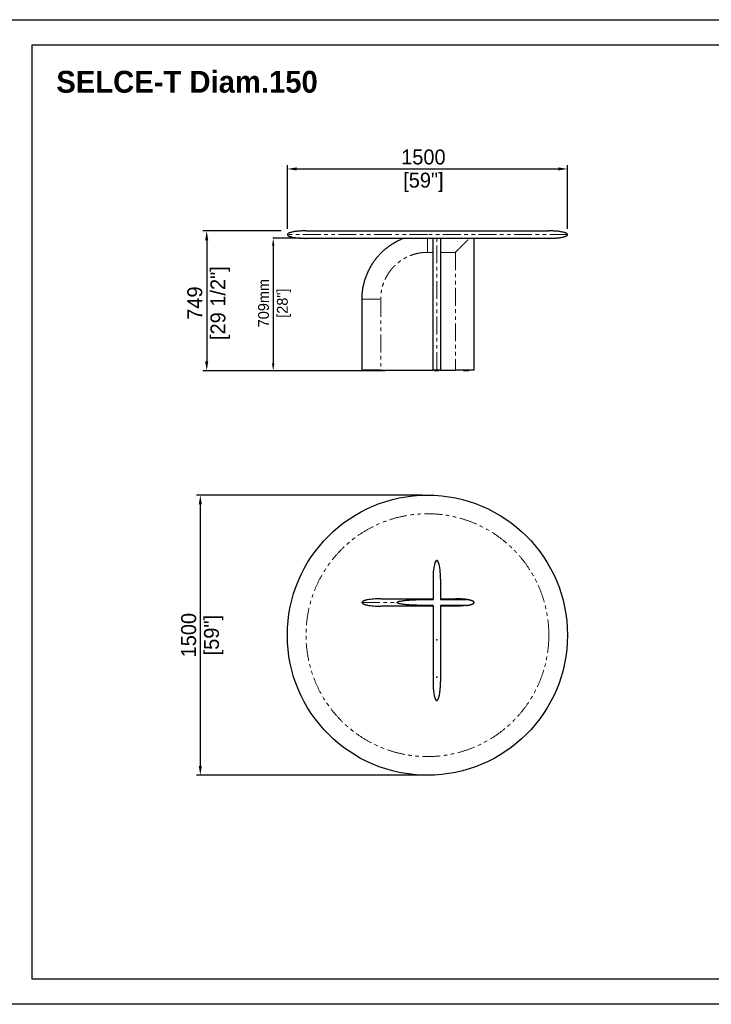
# Model space of a CAD drawing. Header units: millimetres. Extents: x -2064 to 15610, y -1415 to 32635.
# Tile 9 of 61: x 6840 to 10543, y 3857 to 9129. Entities that reach past the tile are written whole.
import ezdxf

# ---------------------------------------------------------------- set-up
doc = ezdxf.new("R2010")
doc.units = ezdxf.units.MM
doc.header["$LTSCALE"] = 15
doc.header["$PDSIZE"] = -1
for name, pattern in [('SLD-Center', [19.05, 15.24, -1.27, 1.27, -1.27]), ('SLD-Phantom', [12.7, 6.35, -1.27, 1.27, -1.27, 1.27, -1.27]), ('SLD-Solid', [0])]:
    doc.linetypes.add(name, pattern=pattern)
doc.layers.get('Defpoints').update_dxf_attribs({"color": 124})
doc.layers.add('ANNOTAZIONI', color=252, linetype='Continuous')
doc.layers.add('QUOTE', color=8, linetype='Continuous')
doc.styles.add('SLDTEXTSTYLE1', font='ARIALNBI.TTF', dxfattribs={"width": 0.377255})
doc.styles.get("Standard").update_dxf_attribs({"font": 'GOTHIC.TTF'})
doc.dimstyles.new('PRODOTTI', dxfattribs={"dimtxt": 80, "dimasz": 50, "dimexe": 20, "dimexo": 30, "dimgap": 20, "dimtad": 1, "dimdec": 1, "dimzin": 12, "dimtxsty": 'Standard', "dimcen": 4, "dimclrd": 252, "dimclre": 252, "dimclrt": 252, "dimadec": 0, "dimazin": 3, "dimtfac": 1, "dimtdec": 1, "dimtmove": 0, "dimatfit": 3, "dimfxl": 1, "dimtfillclr": 134, "dimarcsym": 0})
doc.dimstyles.new('Prodotti USA', dxfattribs={"dimtxt": 58, "dimasz": 40, "dimexe": 2, "dimexo": 8, "dimgap": 20, "dimtad": 1, "dimzin": 12, "dimtxsty": 'Standard', "dimcen": 2.5, "dimclrd": 252, "dimclre": 252, "dimclrt": 252, "dimadec": 0, "dimazin": 3, "dimtfac": 1, "dimtmove": 0, "dimatfit": 3, "dimfxl": 1, "dimarcsym": 0})

# ---------------------------------------------------------------- blocks, each defined once
blk = doc.blocks.new('A$Cb6e91bf2')
at = {"color": 8, "linetype": 'SLD-Solid', "lineweight": 25}
for p, q in [((380, 650), (380, 541)), ((420, 650), (420, 541)), ((350, 545), (380, 545)), ((350, 541), (380, 541)), ((420, 545), (500, 545)), ((420, 541), (560, 541)), ((380, 509), (350, 509)), ((380, 505), (350, 505)), ((380, 509), (380, 100)), ((560, 509), (420, 509)), ((420, 509), (420, 100)), ((500, 505), (420, 505))]:
    blk.add_line(p, q, dxfattribs=at)
for centre, major_axis, start_param, end_param in [((400, 650), (0, -100), 1.570796, 4.712389), ((500, 525), (100, 0), 5.35589, 7.210481)]:
    blk.add_ellipse(centre, major_axis=major_axis, ratio=0.2, start_param=start_param, end_param=end_param, dxfattribs=at)
at = {"color": 8, "linetype": 'SLD-Center'}
blk.add_ellipse((500, 525), major_axis=(100, 0), ratio=0.2, start_param=5.35589, end_param=7.210481, dxfattribs=at)
at = {"color": 8, "linetype": 'SLD-Solid', "lineweight": 25}
for points, knots in [([(100, 545), (94.1, 545), (88, 544.9), (75.6, 544.4), (69.3, 544.1), (57, 543.1), (51, 542.5), (39.6, 541), (34.2, 540.1), (26.8, 538.7), (24.5, 538.1), (20.2, 537.1), (18.2, 536.5), (14.4, 535.4), (12.7, 534.8), (9.6, 533.6), (8.2, 533), (5.8, 531.7), (4.8, 531.1), (3, 529.9), (2.2, 529.3), (0.5, 527.4), (0, 526.2), (0, 525)], [0, 0, 0, 0, 0.125, 0.125, 0.25, 0.25, 0.375, 0.375, 0.5, 0.5, 0.5625, 0.5625, 0.625, 0.625, 0.6875, 0.6875, 0.75, 0.75, 0.8125, 0.8125, 0.875, 0.875, 1, 1, 1, 1]), ([(100, 545), (100, 545), (100, 545), (100, 545), (100, 545), (100.1, 545), (100.1, 545), (100.2, 545), (100.2, 545), (100.3, 545), (100.4, 545), (100.5, 545), (100.6, 545), (100.7, 545), (100.8, 545), (101, 545), (101.1, 545), (101.3, 545), (101.4, 545), (101.6, 545), (101.8, 545), (102, 545), (102.2, 545), (102.4, 545), (102.7, 545), (102.9, 545), (103.1, 545), (103.4, 545), (103.7, 545), (103.9, 545), (104.2, 545), (104.5, 545), (105.5, 545), (107.4, 545), (110.7, 545), (114.5, 545), (118.9, 545), (123.9, 545), (129.4, 545), (135.5, 545), (144.2, 545), (156.4, 545), (172.9, 545), (191.1, 545), (207.6, 545), (221.5, 545), (232.1, 545), (243.1, 545), (254.3, 545), (265.7, 545), (277.4, 545), (289.2, 545), (298.2, 545), (304.3, 545), (307.3, 545), (310.3, 545), (313.4, 545), (316.4, 545), (319.4, 545), (322.5, 545), (325.5, 545), (328.6, 545), (331.6, 545), (334.7, 545), (337.7, 545), (340.8, 545), (343.9, 545), (346.9, 545), (349, 545), (350, 545)], [0, 0, 0, 0, 0.004033, 0.008064, 0.012093, 0.016122, 0.020149, 0.024176, 0.028201, 0.032227, 0.036251, 0.040276, 0.0443, 0.048325, 0.05235, 0.056375, 0.060401, 0.064427, 0.068455, 0.072483, 0.076513, 0.080544, 0.084577, 0.088611, 0.092647, 0.096686, 0.100726, 0.104769, 0.108814, 0.112863, 0.116913, 0.120967, 0.125024, 0.156384, 0.18762, 0.218809, 0.250025, 0.281238, 0.312426, 0.343666, 0.375032, 0.437614, 0.5, 0.562383, 0.624969, 0.656332, 0.68757, 0.71876, 0.749975, 0.781189, 0.812377, 0.843614, 0.874976, 0.882833, 0.890679, 0.898515, 0.906342, 0.914161, 0.921974, 0.929781, 0.937584, 0.945385, 0.953183, 0.96098, 0.968778, 0.976578, 0.984381, 0.992188, 1, 1, 1, 1]), ([(187.5, 525), (187.5, 525.2), (187.6, 525.4), (187.7, 525.9), (187.8, 526), (188.1, 526.4), (188.2, 526.6), (188.5, 526.9), (188.7, 527), (189.2, 527.5), (189.5, 527.7), (190.3, 528.2), (190.7, 528.4), (191.8, 529), (192.6, 529.3), (194.2, 529.9), (195, 530.2), (197.5, 531), (199.2, 531.4), (202.5, 532.2), (204.2, 532.6), (209.3, 533.6), (212.7, 534.1), (219.5, 535.1), (222.9, 535.5), (229.8, 536.3), (233.2, 536.7), (240, 537.3), (243.5, 537.6), (253.8, 538.3), (260.6, 538.8), (274.3, 539.5), (281.2, 539.8), (295, 540.2), (301.8, 540.4), (322.5, 540.9), (336.2, 541), (350, 541)], [0, 0, 0, 0, 0.003906, 0.003906, 0.007813, 0.007813, 0.011719, 0.011719, 0.015625, 0.015625, 0.023438, 0.023438, 0.03125, 0.03125, 0.046875, 0.046875, 0.0625, 0.0625, 0.09375, 0.09375, 0.125, 0.125, 0.1875, 0.1875, 0.25, 0.25, 0.3125, 0.3125, 0.375, 0.375, 0.5, 0.5, 0.625, 0.625, 0.75, 0.75, 1, 1, 1, 1]), ([(560, 541), (555, 541.7), (550, 542.4), (540, 543.4), (535, 543.8), (525, 544.4), (520, 544.6), (512.5, 544.8), (510, 544.9), (506.3, 545), (505, 545), (503.1, 545), (502.2, 545), (501.3, 545), (500.6, 545), (500.3, 545), (500, 545)], [0, 0, 0, 0, 0.25, 0.25, 0.5, 0.5, 0.75, 0.75, 0.875, 0.875, 0.9375, 0.9375, 0.96875, 0.984375, 0.984375, 1, 1, 1, 1]), ([(0, 525), (0, 523.8), (0.5, 522.6), (2.2, 520.7), (3, 520.1), (4.8, 518.9), (5.8, 518.3), (8.2, 517), (9.6, 516.4), (12.7, 515.2), (14.4, 514.6), (18.2, 513.5), (20.2, 512.9), (24.5, 511.9), (26.8, 511.3), (34.2, 509.9), (39.6, 509), (51, 507.5), (57, 506.9), (69.3, 505.9), (75.6, 505.6), (88, 505.1), (94.1, 505), (100, 505)], [0, 0, 0, 0, 0.125, 0.125, 0.1875, 0.1875, 0.25, 0.25, 0.3125, 0.3125, 0.375, 0.375, 0.4375, 0.4375, 0.5, 0.5, 0.625, 0.625, 0.75, 0.75, 0.875, 0.875, 1, 1, 1, 1]), ([(350, 505), (349.5, 505), (348.4, 505), (346.8, 505), (345.3, 505), (343.7, 505), (342.1, 505), (340.5, 505), (338.9, 505), (337.4, 505), (335.8, 505), (334.2, 505), (332.6, 505), (331, 505), (329.5, 505), (327.9, 505), (326.3, 505), (324.7, 505), (323.2, 505), (321.6, 505), (320, 505), (318.5, 505), (316.9, 505), (315.3, 505), (313.8, 505), (312.2, 505), (310.6, 505), (309.1, 505), (307.5, 505), (305.9, 505), (304.4, 505), (302.8, 505), (297.7, 505), (289.2, 505), (277.4, 505), (265.7, 505), (254.3, 505), (243.1, 505), (232.1, 505), (221.5, 505), (207.6, 505), (191.1, 505), (172.9, 505), (156.4, 505), (144.2, 505), (135.5, 505), (129.4, 505), (123.9, 505), (118.9, 505), (114.5, 505), (110.7, 505), (107.4, 505), (105.4, 505), (104.2, 505), (103.7, 505), (103.2, 505), (102.7, 505), (102.3, 505), (101.9, 505), (101.5, 505), (101.2, 505), (100.9, 505), (100.7, 505), (100.5, 505), (100.3, 505), (100.2, 505), (100.1, 505), (100, 505), (100, 505), (100, 505)], [0, 0, 0, 0, 0.004033, 0.008064, 0.012093, 0.016122, 0.020149, 0.024176, 0.028201, 0.032227, 0.036251, 0.040276, 0.0443, 0.048325, 0.05235, 0.056375, 0.060401, 0.064427, 0.068455, 0.072483, 0.076513, 0.080544, 0.084577, 0.088611, 0.092647, 0.096686, 0.100726, 0.104769, 0.108814, 0.112863, 0.116913, 0.120967, 0.125024, 0.156384, 0.18762, 0.218809, 0.250025, 0.281238, 0.312426, 0.343666, 0.375032, 0.437614, 0.5, 0.562383, 0.624969, 0.656332, 0.68757, 0.71876, 0.749975, 0.781189, 0.812377, 0.843614, 0.874976, 0.882833, 0.890679, 0.898515, 0.906342, 0.914161, 0.921974, 0.929781, 0.937584, 0.945385, 0.953183, 0.96098, 0.968778, 0.976578, 0.984381, 0.992188, 1, 1, 1, 1]), ([(350, 509), (336.2, 509), (322.5, 509.1), (301.8, 509.6), (294.9, 509.8), (281.2, 510.2), (274.3, 510.5), (260.6, 511.2), (253.7, 511.7), (243.4, 512.4), (240, 512.7), (233.1, 513.3), (229.7, 513.7), (222.8, 514.5), (219.4, 514.9), (212.6, 515.9), (209.2, 516.4), (204.1, 517.4), (202.4, 517.8), (199.1, 518.6), (197.4, 519.1), (195, 519.8), (194.2, 520.1), (192.5, 520.7), (191.8, 521.1), (190.6, 521.6), (190.2, 521.9), (189.5, 522.3), (189.1, 522.6), (188.5, 523.1), (188.2, 523.4), (187.8, 524), (187.7, 524.2), (187.6, 524.6), (187.5, 524.8), (187.5, 525)], [0, 0, 0, 0, 0.25, 0.25, 0.375, 0.375, 0.5, 0.5, 0.625, 0.625, 0.6875, 0.6875, 0.75, 0.75, 0.8125, 0.8125, 0.875, 0.875, 0.90625, 0.90625, 0.9375, 0.9375, 0.953125, 0.953125, 0.96875, 0.96875, 0.976562, 0.976562, 0.984375, 0.984375, 0.992188, 0.992188, 0.996094, 0.996094, 1, 1, 1, 1]), ([(560, 509), (555, 508.3), (550, 507.6), (540, 506.6), (535, 506.2), (525, 505.6), (520, 505.4), (512.5, 505.2), (510, 505.1), (506.3, 505), (505, 505), (503.1, 505), (502.2, 505), (501.3, 505), (500.6, 505), (500.3, 505), (500, 505)], [0, 0, 0, 0, 0.25, 0.25, 0.5, 0.5, 0.75, 0.75, 0.875, 0.875, 0.9375, 0.9375, 0.96875, 0.984375, 0.984375, 1, 1, 1, 1]), ([(380, 100), (380, 99.2), (380, 97.7), (380, 95.3), (380, 93), (380.1, 90.7), (380.1, 88.4), (380.2, 86.1), (380.3, 83.9), (380.3, 81.6), (380.4, 79.4), (380.5, 77.2), (380.6, 75), (380.7, 72.8), (380.9, 70.6), (381, 68.4), (381.2, 66.3), (381.3, 64.2), (381.5, 62), (381.7, 59.9), (381.9, 57.8), (382.1, 55.8), (382.3, 53.7), (382.5, 51.7), (382.7, 49.6), (383.2, 45.9), (383.9, 40.6), (385, 33.8), (386.2, 27.6), (387.3, 22.5), (388.5, 18.3), (389.4, 15), (390.5, 12), (391.3, 9.9), (391.9, 8.5), (392.3, 7.7), (392.7, 6.9), (393, 6.2), (393.4, 5.6), (393.8, 4.9), (394.2, 4.3), (394.5, 3.8), (394.9, 3.2), (395.3, 2.8), (395.7, 2.3), (396.1, 1.9), (396.4, 1.6), (396.8, 1.2), (397.2, 0.9), (397.6, 0.7), (398, 0.5), (398.4, 0.3), (398.8, 0.2), (399.2, 0.1), (399.6, 0), (399.9, 0), (400, 0)], [0, 0, 0, 0, 0.022368, 0.044598, 0.066691, 0.088646, 0.110465, 0.132147, 0.153694, 0.175105, 0.196381, 0.217524, 0.238532, 0.259407, 0.28015, 0.30076, 0.321239, 0.341586, 0.361803, 0.381891, 0.401848, 0.421678, 0.441379, 0.460952, 0.480399, 0.49972, 0.568982, 0.633687, 0.693888, 0.749647, 0.784872, 0.81743, 0.847364, 0.874729, 0.883314, 0.891573, 0.89951, 0.907128, 0.914432, 0.921428, 0.928119, 0.934514, 0.940619, 0.946444, 0.951997, 0.95729, 0.962337, 0.967153, 0.971755, 0.976163, 0.980399, 0.98449, 0.988464, 0.992351, 0.996185, 1, 1, 1, 1]), ([(400, 0), (400.1, 0), (400.2, 0), (400.4, 0), (400.6, 0), (400.8, 0.1), (401, 0.1), (401.2, 0.2), (401.3, 0.2), (401.5, 0.3), (401.7, 0.4), (401.9, 0.4), (402.1, 0.5), (402.3, 0.6), (402.5, 0.8), (402.7, 0.9), (402.9, 1), (403, 1.1), (403.2, 1.3), (403.4, 1.4), (403.6, 1.6), (403.8, 1.8), (404, 2), (404.2, 2.1), (404.3, 2.3), (404.5, 2.6), (404.7, 2.8), (404.9, 3), (405.1, 3.2), (405.3, 3.5), (405.4, 3.7), (405.6, 4), (405.8, 4.3), (406, 4.5), (406.2, 4.8), (406.3, 5.1), (406.5, 5.4), (406.7, 5.8), (406.9, 6.1), (407.1, 6.4), (407.2, 6.8), (407.4, 7.1), (407.6, 7.5), (407.8, 7.8), (407.9, 8.2), (408.1, 8.6), (408.3, 9), (408.7, 10), (409.4, 11.6), (410.2, 13.9), (411, 16.4), (411.8, 19.1), (412.7, 22.8), (413.9, 27.8), (415.1, 33.9), (416.1, 40.6), (416.9, 46.6), (417.5, 51.7), (418, 55.8), (418.3, 60), (418.7, 64.2), (419, 68.5), (419.3, 72.8), (419.5, 77.2), (419.7, 81.6), (419.8, 86.2), (419.9, 90.7), (420, 95.3), (420, 98.4), (420, 100)], [0, 0, 0, 0, 0.001836, 0.003672, 0.005512, 0.00736, 0.00922, 0.011096, 0.01299, 0.014907, 0.01685, 0.018823, 0.020828, 0.022869, 0.024948, 0.027068, 0.029232, 0.031441, 0.033699, 0.036007, 0.038367, 0.040782, 0.043252, 0.04578, 0.048366, 0.051013, 0.053721, 0.056492, 0.059327, 0.062227, 0.065194, 0.068226, 0.071327, 0.074497, 0.077735, 0.081044, 0.084423, 0.087874, 0.091397, 0.094992, 0.09866, 0.102402, 0.106218, 0.110108, 0.114072, 0.118112, 0.122228, 0.126419, 0.148165, 0.171547, 0.196596, 0.223335, 0.251784, 0.307372, 0.367357, 0.431803, 0.50076, 0.539494, 0.578734, 0.618485, 0.658752, 0.69954, 0.740854, 0.782697, 0.825074, 0.867989, 0.911446, 0.955448, 1, 1, 1, 1])]:
    blk.add_open_spline(points, degree=3, knots=knots, dxfattribs=at)
at = {"color": 8, "linetype": 'SLD-Phantom', "lineweight": 18}
for points, knots in [([(350, 545), (350, 545), (350, 544.9), (350, 544.6), (350, 544.4), (350, 543.7), (350, 543.3), (350, 542.3), (350, 541.7), (350, 541)], [0, 0, 0, 0, 0.25, 0.25, 0.5, 0.5, 0.75, 0.75, 1, 1, 1, 1]), ([(0, 525), (0, 525), (4.4, 525), (17.1, 525), (22.4, 525), (35, 525), (49.6, 525), (67.9, 525), (87.8, 525), (98.7, 525), (133.3, 525), (159.4, 525), (187.5, 525)], [0, 0, 0, 0, 0.25, 0.25, 0.375, 0.375, 0.5, 0.625, 0.625, 0.75, 0.75, 1, 1, 1, 1]), ([(350, 509), (350, 508.3), (350, 507.7), (350, 506.7), (350, 506.3), (350, 505.6), (350, 505.4), (350, 505.1), (350, 505), (350, 505)], [0, 0, 0, 0, 0.25, 0.25, 0.5, 0.5, 0.75, 0.75, 1, 1, 1, 1])]:
    blk.add_open_spline(points, degree=3, knots=knots, dxfattribs=at)
at = {"color": 8, "linetype": 'SLD-Solid'}
for p in [(400, 750), (400, 325), (400, 125), (400, 0)]:
    blk.add_point(p, dxfattribs=at)
at = {"color": 8, "linetype": 'Continuous', "lineweight": 0}
for p in [(400, 750), (0, 525), (600, 525), (400, 0)]:
    blk.add_point(p, dxfattribs=at)
blk = doc.blocks.new('*D3')
at = {"layer": 'Defpoints', "color": 0, "transparency": 16777216}
for p in [(9023.4, 6583.3), (7807.2, 5083.3), (9023.4, 5083.3)]:
    blk.add_point(p, dxfattribs=at)
at = {"layer": 'QUOTE', "color": 252, "lineweight": -2, "transparency": 16777216}
for p, q in [((8993.4, 6583.3), (7787.2, 6583.3)), ((7807.2, 6533.3), (7807.2, 5133.3)), ((8993.4, 5083.3), (7787.2, 5083.3))]:
    blk.add_line(p, q, dxfattribs=at)
at = {"layer": 'QUOTE', "color": 252, "transparency": 16777216}
for points in [[(7798.9, 6533.3), (7815.6, 6533.3), (7807.2, 6583.3)], [(7798.9, 5133.3), (7815.6, 5133.3), (7807.2, 5083.3)]]:
    blk.add_solid(points, dxfattribs=at)
at = {"layer": 'QUOTE', "color": 252, "transparency": 16777216, "char_height": 80, "attachment_point": 5, "rotation": 90}
for s, insert in [('1500', (7745.2, 5833.3)), ('[59"]', (7879.1, 5833.3))]:
    blk.add_mtext(s, dxfattribs=dict(at, insert=insert))
blk = doc.blocks.new('*D22')
at = {"layer": 'Defpoints', "color": 0, "transparency": 16777216}
for p in [(9773.4, 8329.7), (8273.4, 7978.1), (9773.4, 7978.1)]:
    blk.add_point(p, dxfattribs=at)
at = {"layer": 'QUOTE', "color": 252, "lineweight": -2, "transparency": 16777216}
for p, q in [((8273.4, 8008.1), (8273.4, 8349.7)), ((9773.4, 8008.1), (9773.4, 8349.7)), ((8323.4, 8329.7), (9723.4, 8329.7))]:
    blk.add_line(p, q, dxfattribs=at)
at = {"layer": 'QUOTE', "color": 252, "transparency": 16777216}
for points in [[(8323.4, 8338.1), (8323.4, 8321.4), (8273.4, 8329.7)], [(9723.4, 8338.1), (9723.4, 8321.4), (9773.4, 8329.7)]]:
    blk.add_solid(points, dxfattribs=at)
at = {"layer": 'QUOTE', "color": 252, "transparency": 16777216, "char_height": 80, "attachment_point": 2}
for s, insert in [('1500', (9001.7, 8433.8)), ('[59"]', (9001.7, 8309.7))]:
    blk.add_mtext(s, dxfattribs=dict(at, insert=insert))
blk = doc.blocks.new('*D23')
at = {"layer": 'Defpoints', "color": 0, "transparency": 16777216}
for p in [(8348.5, 7958.1), (8197.6, 7249.1), (8653.9, 7249.1)]:
    blk.add_point(p, dxfattribs=at)
at = {"layer": 'QUOTE', "color": 252, "lineweight": -2, "transparency": 16777216}
for p, q in [((8340.5, 7958.1), (8195.6, 7958.1)), ((8197.6, 7918.1), (8197.6, 7289.1)), ((8645.9, 7249.1), (8195.6, 7249.1))]:
    blk.add_line(p, q, dxfattribs=at)
at = {"layer": 'QUOTE', "color": 252, "transparency": 16777216}
for points in [[(8190.9, 7918.1), (8204.3, 7918.1), (8197.6, 7958.1)], [(8190.9, 7289.1), (8204.3, 7289.1), (8197.6, 7249.1)]]:
    blk.add_solid(points, dxfattribs=at)
at = {"layer": 'QUOTE', "color": 252, "lineweight": 5, "transparency": 16777216, "char_height": 58, "attachment_point": 2, "rotation": 90}
for s, insert in [('709mm', (8116.7, 7611.1)), ('[28"]', (8217.6, 7611.1))]:
    blk.add_mtext(s, dxfattribs=dict(at, insert=insert))
blk = doc.blocks.new('*D24')
at = {"layer": 'Defpoints', "color": 0, "transparency": 16777216}
for p in [(8270.4, 7998.1), (7841.6, 7249.1), (8826.5, 7249.1)]:
    blk.add_point(p, dxfattribs=at)
at = {"layer": 'QUOTE', "color": 252, "lineweight": -2, "transparency": 16777216}
for p, q in [((8240.4, 7998.1), (7821.6, 7998.1)), ((7841.6, 7948.1), (7841.6, 7299.1)), ((8796.5, 7249.1), (7821.6, 7249.1))]:
    blk.add_line(p, q, dxfattribs=at)
at = {"layer": 'QUOTE', "color": 252, "transparency": 16777216}
for points in [[(7833.2, 7948.1), (7849.9, 7948.1), (7841.6, 7998.1)], [(7833.2, 7299.1), (7849.9, 7299.1), (7841.6, 7249.1)]]:
    blk.add_solid(points, dxfattribs=at)
at = {"layer": 'QUOTE', "color": 252, "transparency": 16777216, "char_height": 80, "attachment_point": 2, "rotation": 90}
for s, insert in [('[29 1/2"]', (7861.6, 7611.1)), ('749', (7737.6, 7611.1))]:
    blk.add_mtext(s, dxfattribs=dict(at, insert=insert))

msp = doc.modelspace()

# ---------------------------------------------------------------- linework, layer by layer
at = {"color": 7, "linetype": 'SLD-Solid', "lineweight": 25}
for p, q in [((8373.369, 7998.076), (9673.369, 7998.076)), ((9673.369, 7958.076), (8373.369, 7958.076)), ((9053.369, 7253.076), (9053.369, 7958.076)), ((9093.369, 7958.076), (9093.369, 7253.076)), ((9273.369, 7253.076), (9273.369, 7958.076)), ((8673.369, 7253.076), (8673.369, 7633.076)), ((8700.869, 7253.076), (8700.869, 7252.076)), ((8730.869, 7252.076), (8730.869, 7253.076)), ((8773.369, 7253.076), (9053.193, 7253.076)), ((9061.869, 7253.076), (9061.869, 7252.076)), ((9084.869, 7252.076), (9084.869, 7253.076)), ((9093.544, 7253.076), (9173.369, 7253.076)), ((9273.368, 7253.076), (9173.369, 7253.076)), ((9215.869, 7253.076), (9215.869, 7252.076)), ((9245.869, 7252.076), (9245.869, 7253.076))]:
    msp.add_line(p, q, dxfattribs=at)
at = {"color": 8, "linetype": 'SLD-Phantom', "lineweight": 18}
for p, q in [((9773.369, 7978.076), (9023.369, 7978.076)), ((9073.369, 7253.076), (9073.369, 7958.076)), ((9053.369, 7883.076), (9023.369, 7883.076)), ((9173.369, 7883.076), (9093.369, 7883.076)), ((9173.369, 7883.076), (9173.369, 7253.076)), ((8773.369, 7633.076), (8773.369, 7253.076))]:
    msp.add_line(p, q, dxfattribs=at)
msp.add_lwpolyline([(6907.528, 8994.212), (14111.768, 8994.212), (14111.768, 3991.334), (6907.528, 3991.334)], close=True)
msp.add_circle((9023.369, 5833.285), 750)
msp.add_circle((9023.369, 5833.285), 650, dxfattribs=at)
at = {"color": 7, "linetype": 'SLD-Solid', "lineweight": 25}
for centre, start, end in [((8703.869, 7252.076), 180.028248, 270.000406), ((8727.869, 7252.076), 270, 359.981129), ((9064.869, 7252.076), 179.997765, 270.00001), ((9081.869, 7252.076), 270, 359.968199), ((9218.869, 7252.076), 179.981129, 270), ((9242.868, 7252.076), 269.999594, 0.028368)]:
    msp.add_arc(centre, 3, start, end, dxfattribs=at)
for points, knots in [([(8373.369, 7998.076), (8372.1, 7998.073), (8369.888, 7998.069), (8367.037, 7998.038), (8364.861, 7998.005), (8363.014, 7997.97), (8361.174, 7997.928), (8359.281, 7997.878), (8356.141, 7997.782), (8351.662, 7997.611), (8345.356, 7997.292), (8338.253, 7996.826), (8330.309, 7996.157), (8321.55, 7995.225), (8312.2, 7993.962), (8302.649, 7992.298), (8295.042, 7990.576), (8289.451, 7988.985), (8285.708, 7987.738), (8282.366, 7986.413), (8279.28, 7984.919), (8276.926, 7983.449), (8275.245, 7981.993), (8274.242, 7980.802), (8273.518, 7979.492), (8273.418, 7978.541), (8273.369, 7978.076)], [0, 0, 0, 0, 0.036243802, 0.063186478, 0.081417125, 0.098430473, 0.1159523, 0.133979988, 0.15250321, 0.205697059, 0.26199736, 0.332853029, 0.409029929, 0.489702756, 0.584436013, 0.678464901, 0.766562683, 0.807047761, 0.844480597, 0.87920286, 0.909658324, 0.942341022, 0.958126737, 0.972955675, 0.986751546, 1, 1, 1, 1]), ([(8273.369, 7978.076), (8273.443, 7977.506), (8273.591, 7976.371), (8274.546, 7974.934), (8275.664, 7973.768), (8277.195, 7972.545), (8279.193, 7971.3), (8281.795, 7970.002), (8284.723, 7968.787), (8288.007, 7967.63), (8293.254, 7966.037), (8300.659, 7964.258), (8310.22, 7962.499), (8320.473, 7961.043), (8330.905, 7959.918), (8341.057, 7959.112), (8349.348, 7958.642), (8355.914, 7958.373), (8360.075, 7958.249), (8363.293, 7958.176), (8365.963, 7958.128), (8369.395, 7958.086), (8371.955, 7958.079), (8373.369, 7958.076)], [0, 0, 0, 0, 0.01620884, 0.032291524, 0.048063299, 0.062385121, 0.088126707, 0.115131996, 0.145380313, 0.178628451, 0.214557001, 0.30196863, 0.395980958, 0.492172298, 0.597702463, 0.695651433, 0.783067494, 0.834894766, 0.883349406, 0.901975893, 0.926852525, 0.959635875, 1, 1, 1, 1]), ([(9773.369, 7978.076), (9773.294, 7978.646), (9773.146, 7979.781), (9772.191, 7981.218), (9771.073, 7982.384), (9769.542, 7983.607), (9767.544, 7984.852), (9764.942, 7986.15), (9762.014, 7987.365), (9758.73, 7988.522), (9753.483, 7990.115), (9746.078, 7991.894), (9736.517, 7993.653), (9726.264, 7995.109), (9715.832, 7996.234), (9705.68, 7997.04), (9697.389, 7997.51), (9690.823, 7997.779), (9686.662, 7997.903), (9683.444, 7997.976), (9680.774, 7998.024), (9677.342, 7998.066), (9674.782, 7998.073), (9673.369, 7998.076)], [0, 0, 0, 0, 0.01620884, 0.032291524, 0.048063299, 0.062385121, 0.088126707, 0.115131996, 0.145380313, 0.178628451, 0.214557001, 0.30196863, 0.395980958, 0.492172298, 0.597702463, 0.695651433, 0.783067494, 0.834894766, 0.883349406, 0.901975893, 0.926852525, 0.959635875, 1, 1, 1, 1]), ([(9673.369, 7958.076), (9674.637, 7958.079), (9676.849, 7958.083), (9679.7, 7958.114), (9681.877, 7958.147), (9683.723, 7958.182), (9685.563, 7958.224), (9687.456, 7958.274), (9690.596, 7958.37), (9695.075, 7958.541), (9701.381, 7958.86), (9708.484, 7959.326), (9716.428, 7959.995), (9725.187, 7960.927), (9734.537, 7962.19), (9744.088, 7963.854), (9751.695, 7965.576), (9757.286, 7967.167), (9761.029, 7968.414), (9764.371, 7969.739), (9767.457, 7971.233), (9769.811, 7972.703), (9771.492, 7974.159), (9772.495, 7975.35), (9773.219, 7976.66), (9773.319, 7977.611), (9773.369, 7978.076)], [0, 0, 0, 0, 0.036243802, 0.063186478, 0.081417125, 0.098430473, 0.1159523, 0.133979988, 0.15250321, 0.205697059, 0.26199736, 0.332853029, 0.409029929, 0.489702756, 0.584436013, 0.678464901, 0.766562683, 0.807047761, 0.844480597, 0.87920286, 0.909658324, 0.942341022, 0.958126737, 0.972955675, 0.986751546, 1, 1, 1, 1]), ([(8673.369, 7633.076), (8673.476, 7639.622), (8673.69, 7652.712), (8675.415, 7672.285), (8678.151, 7691.733), (8681.987, 7710.997), (8686.885, 7730.017), (8692.841, 7748.734), (8699.839, 7767.086), (8707.868, 7785.013), (8716.892, 7802.459), (8726.878, 7819.373), (8737.79, 7835.705), (8749.596, 7851.403), (8762.261, 7866.417), (8775.75, 7880.695), (8790.027, 7894.184), (8805.041, 7906.848), (8820.74, 7918.654), (8837.072, 7929.566), (8853.986, 7939.553), (8871.434, 7948.572), (8884.705, 7954.535), (8892.119, 7957.532), (8893.466, 7958.076)], [0, 0, 0, 0, 0.04712703, 0.09424974, 0.14137077, 0.18849069, 0.23560938, 0.28272735, 0.32984717, 0.37696796, 0.42408825, 0.47120962, 0.51833159, 0.56545296, 0.61257325, 0.65969404, 0.70681483, 0.75393511, 0.80105649, 0.84817846, 0.89529983, 0.94242012, 0.98954091, 1, 1, 1, 1]), ([(8773.369, 7253.076), (8768.197, 7253.076), (8758.068, 7253.076), (8746.685, 7253.076), (8739.232, 7253.076), (8735.495, 7253.076), (8731.803, 7253.076), (8728.156, 7253.076), (8724.554, 7253.076), (8720.773, 7253.076), (8716.852, 7253.076), (8712.833, 7253.076), (8708.978, 7253.076), (8705.286, 7253.076), (8701.757, 7253.076), (8698.391, 7253.076), (8694.87, 7253.076), (8691.265, 7253.076), (8688.451, 7253.076), (8686.679, 7253.076), (8685.823, 7253.076), (8684.993, 7253.076), (8684.19, 7253.076), (8683.412, 7253.076), (8681.509, 7253.076), (8678.824, 7253.076), (8675.81, 7253.076), (8674.128, 7253.076), (8673.458, 7253.076), (8673.398, 7253.076), (8673.369, 7253.076)], [0, 0, 0, 0, 0.14770617, 0.28929626, 0.32538953, 0.36107704, 0.39636197, 0.43124758, 0.46573726, 0.49983451, 0.53998456, 0.57863989, 0.61580893, 0.6515012, 0.6857274, 0.71849971, 0.74983198, 0.78911407, 0.82505551, 0.83392486, 0.84257066, 0.85099434, 0.85919748, 0.86718176, 0.87494902, 0.91817274, 0.95215415, 0.97834338, 0.98946555, 1, 1, 1, 1]), ([(8727.869, 7249.076), (8727.864, 7249.076), (8727.841, 7249.076), (8727.374, 7249.076), (8725.873, 7249.076), (8723.576, 7249.076), (8720.875, 7249.076), (8718.262, 7249.076), (8715.704, 7249.076), (8713.276, 7249.076), (8710.919, 7249.076), (8708.351, 7249.076), (8706.005, 7249.076), (8704.418, 7249.076), (8703.906, 7249.076), (8703.876, 7249.076), (8703.869, 7249.076)], [0, 0, 0, 0, 0.01562482, 0.07948928, 0.15719717, 0.25754584, 0.34341013, 0.42941531, 0.50507333, 0.5807293, 0.65495449, 0.72910349, 0.83828929, 0.91830989, 0.97984081, 1, 1, 1, 1]), ([(9073.369, 7253.076), (9072.996, 7253.076), (9072.231, 7253.076), (9070.659, 7253.076), (9069.373, 7253.076), (9068.299, 7253.076), (9067.603, 7253.076), (9066.914, 7253.076), (9066.231, 7253.076), (9065.553, 7253.076), (9064.426, 7253.076), (9062.959, 7253.076), (9061.411, 7253.076), (9060.102, 7253.076), (9058.997, 7253.076), (9058.013, 7253.076), (9057.111, 7253.076), (9055.853, 7253.076), (9054.547, 7253.076), (9053.545, 7253.076), (9053.428, 7253.076), (9053.369, 7253.076)], [0, 0, 0, 0, 0.01059816, 0.02179452, 0.04819679, 0.05868106, 0.07011749, 0.08255763, 0.09604148, 0.11060046, 0.12625954, 0.17486451, 0.23113559, 0.2828736, 0.33240925, 0.38519767, 0.44127557, 0.50067356, 0.65869074, 0.82504148, 1, 1, 1, 1]), ([(9073.369, 7249.076), (9072.823, 7249.076), (9071.436, 7249.076), (9069.378, 7249.076), (9067.687, 7249.076), (9066.498, 7249.076), (9065.614, 7249.076), (9064.991, 7249.076), (9064.912, 7249.076), (9064.873, 7249.076)], [0, 0, 0, 0, 0.10106474, 0.25690266, 0.42068689, 0.54464624, 0.66875572, 0.83599694, 1, 1, 1, 1]), ([(9093.369, 7253.076), (9093.326, 7253.076), (9093.243, 7253.076), (9092.696, 7253.076), (9092.187, 7253.076), (9091.896, 7253.076), (9091.573, 7253.076), (9091.218, 7253.076), (9090.831, 7253.076), (9090.386, 7253.076), (9089.879, 7253.076), (9089.3, 7253.076), (9088.684, 7253.076), (9088.032, 7253.076), (9087.342, 7253.076), (9086.616, 7253.076), (9085.776, 7253.076), (9084.813, 7253.076), (9083.945, 7253.076), (9083.341, 7253.076), (9083.037, 7253.076), (9082.73, 7253.076), (9082.42, 7253.076), (9082.107, 7253.076), (9081.305, 7253.076), (9080.006, 7253.076), (9077.968, 7253.076), (9076.061, 7253.076), (9074.499, 7253.076), (9073.738, 7253.076), (9073.369, 7253.076)], [0, 0, 0, 0, 0.14770617, 0.28929626, 0.32538953, 0.36107704, 0.39636197, 0.43124758, 0.46573726, 0.49983451, 0.53998456, 0.57863989, 0.61580893, 0.6515012, 0.6857274, 0.71849971, 0.74983198, 0.78911407, 0.82505551, 0.83392486, 0.84257066, 0.85099434, 0.85919748, 0.86718176, 0.87494902, 0.91817274, 0.95215415, 0.97834338, 0.98946555, 1, 1, 1, 1]), ([(9081.868, 7249.076), (9081.825, 7249.076), (9081.741, 7249.076), (9081.16, 7249.076), (9080.095, 7249.076), (9078.406, 7249.076), (9076.169, 7249.076), (9074.465, 7249.076), (9073.586, 7249.076), (9073.369, 7249.076)], [0, 0, 0, 0, 0.15286299, 0.30283509, 0.45265325, 0.6732633, 0.83494502, 0.95926833, 1, 1, 1, 1]), ([(9242.869, 7249.076), (9242.822, 7249.076), (9242.704, 7249.076), (9241.59, 7249.076), (9239.875, 7249.076), (9237.989, 7249.076), (9235.929, 7249.076), (9233.519, 7249.076), (9230.239, 7249.076), (9227.119, 7249.076), (9224.369, 7249.076), (9222.188, 7249.076), (9220.357, 7249.076), (9219.097, 7249.076), (9218.945, 7249.076), (9218.869, 7249.076)], [0, 0, 0, 0, 0.05055352, 0.1285051, 0.21043149, 0.27243711, 0.33451783, 0.41817344, 0.50188285, 0.63919789, 0.70627769, 0.77327393, 0.87032711, 0.93501547, 1, 1, 1, 1])]:
    msp.add_open_spline(points, degree=3, knots=knots, dxfattribs=at)
at = {"color": 8, "linetype": 'SLD-Phantom', "lineweight": 18}
for points, knots in [([(9023.369, 7978.076), (8980.826, 7978.076), (8938.285, 7978.076), (8854.835, 7978.076), (8813.928, 7978.076), (8735.32, 7978.076), (8697.621, 7978.076), (8526.875, 7978.076), (8493.831, 7978.076), (8433.667, 7978.076), (8406.549, 7978.076), (8359.278, 7978.076), (8339.127, 7978.076), (8306.567, 7978.076), (8294.158, 7978.076), (8277.558, 7978.076), (8273.369, 7978.076), (8273.369, 7978.076)], [0, 0, 0, 0, 0.125, 0.125, 0.25, 0.25, 0.375, 0.375, 0.5, 0.5, 0.625, 0.625, 0.75, 0.75, 0.875, 0.875, 1, 1, 1, 1]), ([(9023.369, 7958.076), (9023.369, 7956.648), (9023.369, 7952.297), (9023.369, 7944.715), (9023.369, 7935.156), (9023.369, 7925.027), (9023.369, 7914.557), (9023.369, 7903.966), (9023.369, 7893.459), (9023.369, 7886.506), (9023.369, 7883.076)], [0, 0, 0, 0, 0.05813183, 0.17704592, 0.30588025, 0.4418565, 0.58202942, 0.72349945, 0.86359391, 1, 1, 1, 1]), ([(9173.369, 7883.076), (9173.402, 7883.109), (9178.899, 7888.606), (9189.86, 7899.567), (9206.221, 7915.929), (9222.539, 7932.246), (9236.596, 7946.303), (9245.175, 7954.882), (9248.369, 7958.076)], [0, 0, 0, 0, 0.00132945, 0.21923952, 0.43714593, 0.65422427, 0.87127194, 1, 1, 1, 1]), ([(9023.369, 7883.076), (9017.922, 7882.973), (9007.029, 7882.767), (8990.736, 7881.096), (8974.563, 7878.434), (8958.597, 7874.715), (8942.929, 7869.97), (8927.63, 7864.211), (8912.739, 7857.464), (8898.304, 7849.741), (8884.387, 7841.077), (8871.056, 7831.535), (8858.397, 7821.154), (8846.466, 7809.979), (8835.291, 7798.048), (8824.91, 7785.389), (8815.368, 7772.058), (8806.703, 7758.141), (8798.981, 7743.706), (8792.234, 7728.815), (8786.475, 7713.516), (8781.73, 7697.849), (8778.011, 7681.882), (8775.349, 7665.709), (8773.677, 7649.416), (8773.471, 7638.523), (8773.369, 7633.076)], [0, 0, 0, 0, 0.04161108, 0.08321987, 0.12500557, 0.16678511, 0.20839023, 0.2500001, 0.29160595, 0.33321287, 0.37500004, 0.41678386, 0.45839078, 0.49999999, 0.54160584, 0.58321276, 0.62499994, 0.66678376, 0.70839068, 0.74999988, 0.79160639, 0.83321151, 0.87499441, 0.91677845, 0.95838724, 1, 1, 1, 1]), ([(8673.369, 7633.076), (8673.388, 7633.076), (8673.43, 7633.076), (8673.893, 7633.076), (8675.107, 7633.076), (8677.398, 7633.076), (8680.614, 7633.076), (8684.793, 7633.076), (8689.928, 7633.076), (8695.981, 7633.076), (8703.261, 7633.076), (8711.728, 7633.076), (8721.289, 7633.076), (8731.417, 7633.076), (8741.888, 7633.076), (8752.479, 7633.076), (8762.985, 7633.076), (8769.938, 7633.076), (8773.369, 7633.076)], [0, 0, 0, 0, 0.00854233, 0.01764044, 0.0389185, 0.06630605, 0.10122303, 0.14439069, 0.19601688, 0.25588822, 0.32342646, 0.40884619, 0.50139194, 0.59906797, 0.69975859, 0.80138096, 0.90201522, 1, 1, 1, 1]), ([(8700.869, 7252.076), (8700.88, 7252.076), (8700.925, 7252.076), (8701.648, 7252.076), (8703.343, 7252.076), (8705.373, 7252.076), (8707.459, 7252.076), (8709.949, 7252.076), (8712.759, 7252.076), (8715.662, 7252.076), (8718.691, 7252.076), (8721.834, 7252.076), (8724.53, 7252.076), (8726.636, 7252.076), (8728.522, 7252.076), (8730.167, 7252.076), (8730.827, 7252.076), (8730.862, 7252.076), (8730.869, 7252.076)], [0, 0, 0, 0, 0.02362367, 0.09404532, 0.17949001, 0.2327988, 0.28759535, 0.35587991, 0.42610172, 0.49460635, 0.56465034, 0.64353962, 0.72527444, 0.7746551, 0.8251566, 0.90840824, 0.98168035, 1, 1, 1, 1]), ([(9061.874, 7252.076), (9061.919, 7252.076), (9062.012, 7252.076), (9062.759, 7252.076), (9063.844, 7252.076), (9065.419, 7252.076), (9067.733, 7252.076), (9070.645, 7252.076), (9072.548, 7252.076), (9073.369, 7252.076)], [0, 0, 0, 0, 0.14884585, 0.30517635, 0.42257194, 0.5428233, 0.7270801, 0.88227118, 1, 1, 1, 1]), ([(9073.369, 7252.076), (9073.697, 7252.076), (9075.005, 7252.076), (9077.45, 7252.076), (9079.876, 7252.076), (9081.661, 7252.076), (9082.968, 7252.076), (9084.025, 7252.076), (9084.663, 7252.076), (9084.928, 7252.076), (9084.858, 7252.076), (9084.853, 7252.076)], [0, 0, 0, 0, 0.04724442, 0.18807899, 0.3589578, 0.46556879, 0.57515512, 0.71171579, 0.8521507, 0.98915149, 1, 1, 1, 1]), ([(9215.869, 7252.076), (9215.869, 7252.076), (9215.823, 7252.076), (9216.263, 7252.076), (9217.573, 7252.076), (9219.156, 7252.076), (9220.909, 7252.076), (9223.064, 7252.076), (9225.549, 7252.076), (9228.156, 7252.076), (9230.972, 7252.076), (9234.007, 7252.076), (9236.893, 7252.076), (9239.415, 7252.076), (9241.906, 7252.076), (9244.17, 7252.076), (9245.642, 7252.076), (9245.8, 7252.076), (9245.869, 7252.076)], [0, 0, 0, 0, 0.00001795, 0.07530717, 0.14611654, 0.19481179, 0.24487495, 0.30761294, 0.37211314, 0.43473354, 0.49858481, 0.57452878, 0.65267459, 0.71135778, 0.77146851, 0.86357399, 0.94115023, 1, 1, 1, 1])]:
    msp.add_open_spline(points, degree=3, knots=knots, dxfattribs=at)
at = {"layer": 'Defpoints'}
msp.add_lwpolyline([(6772.964, 9128.776), (14246.332, 9128.776), (14246.332, 3856.77), (6772.964, 3856.77)], close=True, dxfattribs=at)

# ---------------------------------------------------------------- block references
msp.add_blockref('A$Cb6e91bf2', (8673.369, 5483.285))

# ---------------------------------------------------------------- texts
at = {"layer": 'ANNOTAZIONI', "color": 18, "true_color": 0x000000, "insert": (7036.345, 8854.932), "char_height": 117.00222, "width": 2691.53033, "attachment_point": 1, "style": 'SLDTEXTSTYLE1'}
msp.add_mtext('{\\fCENTURY GOTHIC|b1|i0|c0|p34;\\W1;SELCE-T Diam.150}', dxfattribs=at)

# ---------------------------------------------------------------- dimensions: what is measured, and where the dimension line sits
at = {"layer": 'QUOTE'}
dim = msp.add_linear_dim(base=(9773.369, 8329.73), p1=(8273.369, 7978.076), p2=(9773.369, 7978.076), dimstyle='PRODOTTI', override={"dimpost": '\\X'}, dxfattribs=at)
dim.commit()
dim.dimension.update_dxf_attribs({"geometry": '*D22', "text_midpoint": (9001.694, 8329.73), "dimtype": 160})
dim = msp.add_linear_dim(base=(7841.582, 7249.076), p1=(8270.364, 7998.076), p2=(8826.45, 7249.076), angle=90, dimstyle='PRODOTTI', override={"dimpost": '\\X'}, dxfattribs=at)
dim.commit()
dim.dimension.update_dxf_attribs({"geometry": '*D24', "text_midpoint": (7841.582, 7611.057), "dimtype": 160})
at = {"layer": 'QUOTE', "lineweight": 5}
dim = msp.add_linear_dim(base=(8197.585, 7249.076), p1=(8348.45, 7958.076), p2=(8653.857, 7249.076), angle=90, dimstyle='Prodotti USA', override={"dimpost": 'mm\\X'}, dxfattribs=at)
dim.commit()
dim.dimension.update_dxf_attribs({"geometry": '*D23', "text_midpoint": (8197.585, 7611.057), "dimtype": 160})
at = {"layer": 'QUOTE'}
dim = msp.add_linear_dim(base=(7807.244, 5083.285), p1=(9023.369, 6583.285), p2=(9023.369, 5083.285), angle=90, dimstyle='PRODOTTI', override={"dimpost": '\\X'}, dxfattribs=at)
dim.commit()
dim.dimension.update_dxf_attribs({"geometry": '*D3', "text_midpoint": (7807.244, 5833.285)})

doc.saveas('drawing.dxf')
